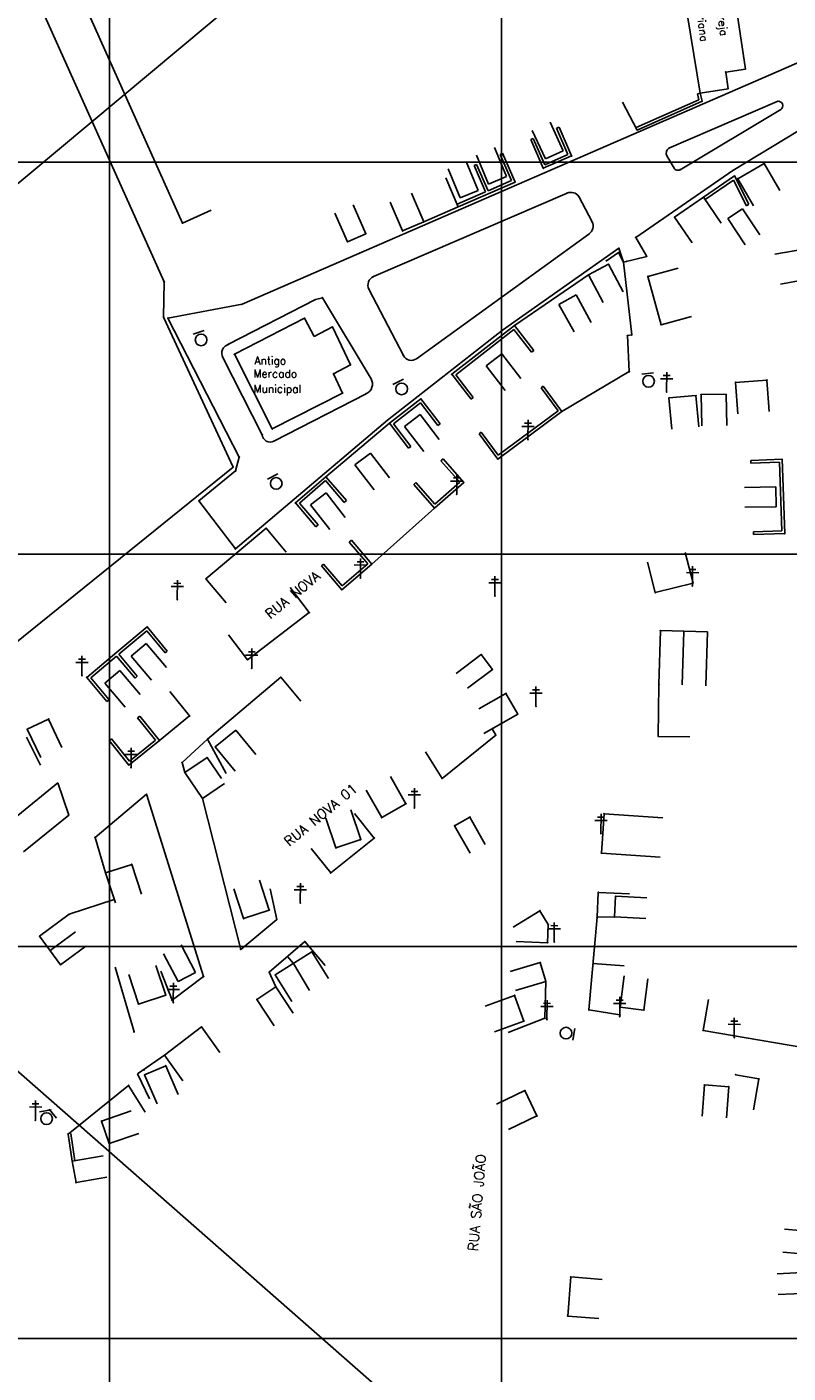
# Model space of a CAD drawing. Header units: millimetres. Extents: x 196436 to 199900, y 8705373 to 8708636.
# Tile 21 of 92: x 197479 to 197673, y 8706391 to 8706734. Entities that reach past the tile are written whole.
import ezdxf
from ezdxf.enums import TextEntityAlignment as Align

# ---------------------------------------------------------------- set-up
doc = ezdxf.new("R2010")
doc.units = ezdxf.units.MM
doc.header["$LTSCALE"] = 5
for name, color, linetype in [('CASA', 6, 'Continuous'), ('CERCA', 3, 'CERCA_LINE'), ('MALHA', 9, 'Continuous'), ('MEIO-FIO', 7, 'Continuous'), ('MURO', 9, 'Continuous'), ('PL', 23, 'Continuous'), ('POSTE', 3, 'Continuous'), ('TEXTO', 2, 'Continuous'), ('TXT_NRUA', 3, 'Continuous')]:
    doc.layers.add(name, color=color, linetype=linetype)
doc.styles.add('GEOSIS', font='ROMANS.SHX')
doc.linetypes.add('CERCA_LINE', pattern='A,0.5,-0.2,["X",Standard,S=0.1,R=0,X=-0.1,Y=-0.05],-0.25', length=0.95)

# ---------------------------------------------------------------- blocks, each defined once
blk = doc.blocks.new('A$C324D1BEE')
at = {"layer": 'CASA'}
for points in [[(8.77, 4.99), (0.9, 6.41)], [(7.87, 0), (8.77, 4.99)], [(7.87, 0), (0, 1.42)]]:
    blk.add_lwpolyline(points, dxfattribs=at)
blk = doc.blocks.new('A$C6E4D7D70')
at = {"layer": 'CASA'}
for points in [[(2.57, 9.18), (0, 1.6)], [(2.57, 9.18), (7.3, 7.58)], [(7.3, 7.58), (4.74, 0)]]:
    blk.add_lwpolyline(points, dxfattribs=at)
blk = doc.blocks.new('A$C554853E6')
at = {"layer": 'CASA', "rotation": 357.8006497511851}
blk.add_blockref('A$C6E4D7D70', (-0.06, 0.18), dxfattribs=at)
blk = doc.blocks.new('A$C1088538C')
at = {"layer": 'CASA', "rotation": 43.15206326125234}
blk.add_blockref('A$C554853E6', (4.25, -1.3), dxfattribs=at)
blk = doc.blocks.new('A$C178F62A3')
at = {"layer": 'CASA', "rotation": 7.057001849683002}
blk.add_blockref('A$C1088538C', (0.91, -0.37), dxfattribs=at)
blk = doc.blocks.new('A$C5AF67674')
at = {"layer": 'CASA'}
blk.add_lwpolyline([(0.45, 6.51), (8.43, 5.9), (7.98, 0), (0, 0.61)], dxfattribs=at)
blk = doc.blocks.new('PL')
at = {"layer": 'PL'}
blk.add_line((2.01, 1.49), (2.01, -1.49), dxfattribs=at)
blk.add_circle((0, 0), 1.49, dxfattribs=at)

msp = doc.modelspace()

# ---------------------------------------------------------------- linework, layer by layer
at = {"color": 1}
for p, q in [((196993.284, 8706291.06), (197654.378, 8706842.972)), ((197053.156, 8706839.353), (197676.105, 8706293.186))]:
    msp.add_line(p, q, dxfattribs=at)
at = {"layer": 'CASA'}
for p, q in [((197531.85, 8706650.977), (197549.754, 8706660.173)), ((197549.754, 8706660.173, 695.147), (197552.181, 8706655.522, 694.622)), ((197541.489, 8706631.959), (197531.85, 8706650.977)), ((197557.134, 8706646.034), (197559.461, 8706641.1)), ((197559.461, 8706641.1), (197541.489, 8706631.959))]:
    msp.add_line(p, q, dxfattribs=at)
for points in [[(197657.745, 8706718.694), (197657.161, 8706722.938), (197662.197, 8706723.706), (197659.849, 8706739.615)], [(197650.633, 8706717.541), (197647.434, 8706737.283)], [(197650.633, 8706717.541), (197657.745, 8706718.694)], [(197660.23, 8706695.763), (197666.937, 8706699.654)], [(197666.937, 8706699.654), (197670.952, 8706692.735)], [(197588.945, 8706688.604), (197585.815, 8706695.967)], [(197660.23, 8706695.763), (197664.245, 8706688.843)], [(197574.737, 8706682.432), (197571.607, 8706689.794)], [(197580.129, 8706684.724), (197576.998, 8706692.086)], [(197644.128, 8706685.984), (197651.517, 8706691.033)], [(197651.517, 8706691.033), (197656.031, 8706684.428)], [(197560.689, 8706679.676), (197557.452, 8706686.992)], [(197565.354, 8706681.739), (197562.118, 8706689.056)], [(197588.945, 8706688.604), (197580.129, 8706684.724)], [(197644.128, 8706685.984), (197648.641, 8706679.379)], [(197657.685, 8706685.605), (197661.451, 8706688.09)], [(197661.451, 8706688.09), (197665.857, 8706681.412)], [(197574.737, 8706682.432), (197580.129, 8706684.724)], [(197657.685, 8706685.605), (197662.091, 8706678.927)], [(197560.689, 8706679.676), (197565.354, 8706681.739)], [(197677.597, 8706677.898), (197669.724, 8706676.476)], [(197622.154, 8706671.221), (197627.239, 8706673.946)], [(197627.239, 8706673.946), (197631.017, 8706666.894)], [(197622.154, 8706671.221), (197625.932, 8706664.169)], [(197678.986, 8706670.272), (197671.114, 8706668.85)], [(197552.181, 8706655.522), (197556.846, 8706657.957)], [(197556.846, 8706657.957), (197561.43, 8706648.277)], [(197557.134, 8706646.034), (197561.43, 8706648.277)], [(197659.694, 8706643.819), (197667.654, 8706644.394)], [(197659.694, 8706643.819), (197660.27, 8706635.84)], [(197667.654, 8706644.394), (197668.23, 8706636.415)], [(197642.689, 8706639.869), (197649.562, 8706640.472)], [(197642.689, 8706639.869), (197643.388, 8706631.899)], [(197649.562, 8706640.472), (197650.261, 8706632.502)], [(197650.893, 8706640.701), (197657.281, 8706640.825)], [(197650.893, 8706640.701), (197651.048, 8706632.703)], [(197657.281, 8706640.825), (197657.436, 8706632.827)], [(197640.127, 8706566.779), (197640.497, 8706580.536)], [(197640.497, 8706580.536), (197652.493, 8706580.213)], [(197646.495, 8706580.375), (197646.067, 8706566.686)], [(197652.123, 8706566.456), (197652.493, 8706580.213)], [(197594.806, 8706574.416), (197588.408, 8706569.613)], [(197597.66, 8706570.614), (197594.806, 8706574.416)], [(197597.66, 8706570.614), (197591.262, 8706565.812)], [(197601.106, 8706564.52), (197594.159, 8706560.552)], [(197604.126, 8706559.23), (197601.106, 8706564.52)], [(197604.126, 8706559.23), (197595.442, 8706554.271)], [(197479.031, 8706555.381), (197484.455, 8706557.95)], [(197484.455, 8706557.95), (197487.879, 8706550.72)], [(197478.84, 8706553.348), (197482.406, 8706546.186)], [(197479.031, 8706555.381), (197482.455, 8706548.151)], [(197526.976, 8706550.858), (197532.226, 8706555.143)], [(197532.226, 8706555.143), (197537.284, 8706548.945)], [(197526.976, 8706550.858), (197532.034, 8706544.66)], [(197519.25, 8706544.368), (197524.878, 8706548.142)], [(197524.878, 8706548.142), (197528.521, 8706542.8)], [(197519.25, 8706544.368), (197523.705, 8706537.723)], [(197575.604, 8706536.357), (197571.659, 8706543.317)], [(197523.705, 8706537.723), (197529.334, 8706541.498)], [(197569.422, 8706532.854), (197565.477, 8706539.814)], [(197569.422, 8706532.854), (197575.604, 8706536.357)], [(197557.724, 8706525.116), (197555.179, 8706532.7)], [(197564.089, 8706527.253), (197561.543, 8706534.837)], [(197588.029, 8706530.766), (197591.914, 8706532.959)], [(197591.914, 8706532.959), (197595.847, 8706525.992)], [(197588.029, 8706530.766), (197591.963, 8706523.799)], [(197557.724, 8706525.116), (197564.089, 8706527.253)], [(197499, 8706518.733), (197505.657, 8706520.917)], [(197499, 8706518.733), (197501.494, 8706511.131)], [(197505.657, 8706520.917), (197508.151, 8706513.316)], [(197534.213, 8706507.103), (197531.718, 8706514.704)], [(197540.754, 8706509.25), (197538.259, 8706516.851)], [(197628.809, 8706507.513), (197629.071, 8706512.781)], [(197629.071, 8706512.781), (197637.061, 8706512.385)], [(197482.18, 8706502.597), (197489.714, 8706508.18)], [(197534.213, 8706507.103), (197540.754, 8706509.25)], [(197602.946, 8706504.914), (197609.77, 8706509.09)], [(197609.77, 8706509.09), (197611.916, 8706505.584)], [(197628.809, 8706507.513), (197636.8, 8706507.117)], [(197611.916, 8706505.584), (197611.725, 8706500.925)], [(197487.505, 8706495.31), (197482.18, 8706502.597)], [(197484.842, 8706498.953), (197491.301, 8706503.674)], [(197611.725, 8706500.925), (197603.732, 8706501.252)], [(197487.505, 8706495.31), (197493.964, 8706500.031)], [(197542.258, 8706492.718), (197551.6, 8706498.59)], [(197551.6, 8706498.59), (197555.857, 8706491.817)], [(197514.343, 8706487.565), (197511.833, 8706495.161)], [(197546.929, 8706495.654), (197551.006, 8706488.771)], [(197609.843, 8706495.856), (197602.169, 8706493.598)], [(197611.26, 8706491.041), (197609.843, 8706495.856)], [(197507.414, 8706485.276), (197504.905, 8706492.873)], [(197542.258, 8706492.718), (197546.515, 8706485.945)], [(197611.26, 8706491.041), (197603.585, 8706488.783)], [(197630.261, 8706484.525), (197631.268, 8706492.461)], [(197636.274, 8706483.762), (197637.281, 8706491.699)], [(197507.414, 8706485.276), (197514.343, 8706487.565)], [(197537.579, 8706486.461), (197542.458, 8706489.649)], [(197542.458, 8706489.649), (197546.834, 8706482.952)], [(197603.319, 8706487.496), (197595.793, 8706484.786)], [(197605.68, 8706480.941), (197603.319, 8706487.496)], [(197537.579, 8706486.461), (197541.955, 8706479.764)], [(197636.274, 8706483.762), (197630.261, 8706484.525)], [(197605.68, 8706480.941), (197598.153, 8706478.23)], [(197508.952, 8706467.22), (197514.329, 8706469.545)], [(197508.952, 8706467.22), (197512.127, 8706459.877)], [(197514.329, 8706469.545), (197517.504, 8706462.203)], [(197605.948, 8706463.223), (197598.728, 8706459.778)], [(197609.02, 8706456.784), (197605.948, 8706463.223)], [(197651.734, 8706464.66), (197651.179, 8706456.679)], [(197651.734, 8706464.66), (197657.946, 8706464.227)], [(197657.946, 8706464.227), (197657.391, 8706456.247)], [(197497.983, 8706455.457), (197505.559, 8706458.028)], [(197609.02, 8706456.784), (197601.799, 8706453.34)], [(197499.917, 8706449.758), (197497.983, 8706455.457)], [(197499.917, 8706449.758), (197507.492, 8706452.329)], [(197490.502, 8706445.232), (197498.382, 8706446.613)], [(197491.461, 8706439.756), (197490.502, 8706445.232)], [(197491.461, 8706439.756), (197499.341, 8706441.137)], [(197678.305, 8706416.909), (197670.313, 8706416.536)], [(197678.552, 8706411.603), (197670.561, 8706411.23)]]:
    msp.add_lwpolyline(points, dxfattribs=at)
for p in [(197657.161, 8706722.938, 691.918), (197662.198, 8706723.706, 691.816), (197650.634, 8706717.542, 692.176), (197657.746, 8706718.694, 692.089), (197666.938, 8706699.655, 692.644), (197660.231, 8706695.763, 692.832), (197651.518, 8706691.034, 692.941), (197588.946, 8706688.605, 693.38), (197644.129, 8706685.984, 692.877), (197580.129, 8706684.725, 693.645), (197560.689, 8706679.676, 693.539), (197565.355, 8706681.74, 693.465), (197574.738, 8706682.432, 693.695), (197627.24, 8706673.946, 693.145), (197622.154, 8706671.222, 693.359), (197549.755, 8706660.173, 694.733), (197556.847, 8706657.957, 694.622), (197531.85, 8706650.977, 694.892), (197561.431, 8706648.277, 694.995), (197557.135, 8706646.035, 694.948), (197659.695, 8706643.819, 694.125), (197667.655, 8706644.394, 693.921), (197559.462, 8706641.1, 694.924), (197642.69, 8706639.869, 693.902), (197649.563, 8706640.472, 694.373), (197650.894, 8706640.702, 694.549), (197541.49, 8706631.96, 695.147), (197640.498, 8706580.537, 695.131), (197594.806, 8706574.417, 696.826), (197597.66, 8706570.615, 696.684), (197640.128, 8706566.78, 695.418), (197601.106, 8706564.52, 696.569), (197604.127, 8706559.231, 696.33), (197484.456, 8706557.95, 700.405), (197479.032, 8706555.381, 700.601), (197526.977, 8706550.859, 700.367), (197524.879, 8706548.142, 700.104), (197519.25, 8706544.368, 700.242), (197575.604, 8706536.358, 698.358), (197569.422, 8706532.854, 698.695), (197591.914, 8706532.959, 697.468), (197588.03, 8706530.766, 697.66), (197557.725, 8706525.117, 699.114), (197564.09, 8706527.253, 698.833), (197499, 8706518.733, 701.214), (197505.658, 8706520.917, 700.944), (197629.071, 8706512.782, 696.768), (197489.714, 8706508.181, 701.474), (197540.755, 8706509.251, 699.86), (197609.771, 8706509.091, 696.509), (197628.81, 8706507.513, 696.909), (197534.214, 8706507.103, 700.049), (197611.916, 8706505.584, 696.536), (197482.18, 8706502.597, 701.764), (197611.726, 8706500.925, 696.679), (197551.601, 8706498.59, 699.302), (197487.506, 8706495.31, 701.693), (197609.844, 8706495.857, 696.948), (197542.259, 8706492.718, 699.51), (197611.261, 8706491.042, 697.209), (197514.343, 8706487.566, 700.761), (197542.459, 8706489.65, 699.486), (197603.32, 8706487.497, 697.301), (197507.415, 8706485.277, 701.029), (197537.579, 8706486.461, 699.786), (197630.262, 8706484.525, 697.578), (197636.275, 8706483.763, 697.497), (197605.681, 8706480.941, 697.585), (197508.952, 8706467.221, 701.013), (197514.329, 8706469.546, 701.003), (197605.949, 8706463.223, 698.479), (197651.735, 8706464.66, 697.085), (197657.947, 8706464.228, 697.196), (197609.021, 8706456.785, 698.854), (197497.984, 8706455.457, 701.315), (197499.917, 8706449.759, 701.076), (197490.503, 8706445.232, 701.539), (197491.462, 8706439.757, 701.449)]:
    msp.add_point(p, dxfattribs=at)
at = {"layer": 'CERCA'}
msp.add_line((197651.393, 8706478.557), (197682.283, 8706473.264), dxfattribs=at)
for points in [[(197518.609, 8706684.456), (197482.348, 8706765.496)], [(197472.995, 8706760.747), (197513.951, 8706669.434), (197513.793, 8706660.48), (197531.529, 8706622.236), (197393.54, 8706510.861), (197393.54, 8706510.861)], [(197634.611, 8706708.178), (197630.864, 8706715.246)], [(197518.609, 8706684.456), (197525.912, 8706687.723)], [(197626.738, 8706674.842), (197629.841, 8706676.925), (197631.06, 8706674.52), (197633.203, 8706655.932), (197632.07, 8706655.75), (197632.562, 8706646.594), (197615.393, 8706636.416)], [(197637.294, 8706670.86), (197645.01, 8706672.972)], [(197603.277, 8706658.286), (197622.154, 8706671.221)], [(197640.674, 8706658.511), (197637.294, 8706670.86)], [(197640.674, 8706658.511), (197648.39, 8706660.623)], [(197555.191, 8706619.756), (197571.415, 8706633.415)], [(197566.889, 8706597.476), (197582.887, 8706611.786)], [(197524.572, 8706593.708), (197539.943, 8706606.636)], [(197539.943, 8706606.636), (197545.092, 8706600.514)], [(197648.822, 8706592.661), (197646.843, 8706600.412)], [(197639.194, 8706590.203), (197637.215, 8706597.954)], [(197524.572, 8706593.708), (197529.722, 8706587.585)], [(197550.953, 8706585.137), (197546.087, 8706591.487)], [(197639.194, 8706590.203), (197648.822, 8706592.661)], [(197535.214, 8706573.076), (197550.953, 8706585.137)], [(197535.214, 8706573.076), (197530.348, 8706579.426)], [(197524.991, 8706552.874), (197543.668, 8706568.615)], [(197543.668, 8706568.615), (197548.823, 8706562.498)], [(197639.969, 8706553.525), (197640.127, 8706566.779)], [(197520.414, 8706558.788), (197515.351, 8706564.983)], [(197512.727, 8706552.507), (197520.414, 8706558.788)], [(197519.25, 8706544.368), (197518.491, 8706546.864), (197524.991, 8706552.874), (197529.755, 8706544.082)], [(197598.488, 8706553.842), (197584.824, 8706542.836), (197580.603, 8706549.632)], [(197598.488, 8706553.842), (197597.554, 8706555.477)], [(197639.969, 8706553.525), (197647.968, 8706553.429)], [(197475.257, 8706532.309), (197486.822, 8706541.74)], [(197489.596, 8706533.506), (197486.822, 8706541.74)], [(197499, 8706518.733), (197496.307, 8706527.796), (197509.426, 8706538.802), (197523.986, 8706492.308), (197515.95, 8706486.261), (197513.067, 8706493.723)], [(197523.705, 8706537.723), (197533.487, 8706499.223), (197542.64, 8706506.82), (197540.97, 8706514.643)], [(197489.596, 8706533.506), (197478.031, 8706524.075)], [(197567.52, 8706527.614), (197562.52, 8706533.859)], [(197625.444, 8706523.795), (197626.14, 8706533.839)], [(197626.14, 8706533.839), (197641.104, 8706532.802)], [(197556.425, 8706518.731), (197551.425, 8706524.976)], [(197556.425, 8706518.731), (197567.52, 8706527.614)], [(197625.444, 8706523.795), (197640.408, 8706522.757)], [(197489.714, 8706508.18), (197501.223, 8706511.956)], [(197624.349, 8706507.413), (197624.661, 8706513.763)], [(197624.661, 8706513.763), (197632.652, 8706513.37)], [(197622.262, 8706483.824), (197624.349, 8706507.413), (197628.809, 8706507.513)], [(197540.754, 8706493.45), (197549.82, 8706501.23)], [(197549.82, 8706501.23), (197555.03, 8706495.159)], [(197546.929, 8706495.654), (197545.399, 8706497.436)], [(197506.277, 8706478.211), (197501.477, 8706494.666)], [(197623.306, 8706495.618), (197631.286, 8706495.059)], [(197542.458, 8706489.649), (197540.754, 8706493.45)], [(197611.26, 8706491.041), (197611.036, 8706481.667), (197601.703, 8706478.074)], [(197630.154, 8706482.548), (197622.262, 8706483.824)], [(197651.393, 8706478.557), (197652.744, 8706486.442)], [(197514.061, 8706472.252), (197523.444, 8706479.479)], [(197523.444, 8706479.479), (197528.107, 8706472.978)], [(197507.098, 8706467.488), (197514.061, 8706472.252)], [(197514.061, 8706472.252), (197518.724, 8706465.752)], [(197507.098, 8706467.488), (197510.192, 8706461.114)], [(197659.66, 8706467.251), (197665.625, 8706466.201)], [(197489.439, 8706452.162), (197504.864, 8706464.54), (197509.106, 8706457.758)], [(197665.625, 8706466.201), (197664.238, 8706458.322)], [(197616.851, 8706405.711), (197617.635, 8706415.7)], [(197617.635, 8706415.7), (197625.611, 8706415.073)], [(197616.851, 8706405.711), (197624.826, 8706405.084)]]:
    msp.add_lwpolyline(points, dxfattribs=at)
for p in [(197518.61, 8706684.456, 694.167), (197629.841, 8706676.925, 693.004), (197626.739, 8706674.842, 693.13), (197631.06, 8706674.521, 693.014), (197513.935, 8706669.394, 694.671), (197513.951, 8706669.435, 694.665), (197637.295, 8706670.861, 693.258), (197513.793, 8706660.48, 695.013), (197640.674, 8706658.512, 693.688), (197632.071, 8706655.751, 693.462), (197633.204, 8706655.932, 693.345), (197632.563, 8706646.594, 693.406), (197531.53, 8706622.237, 695.886), (197539.943, 8706606.637, 696.788), (197524.573, 8706593.708, 697.846), (197639.194, 8706590.204, 694.979), (197648.822, 8706592.661, 695.187), (197550.954, 8706585.137, 697.927), (197535.215, 8706573.077, 698.914), (197543.669, 8706568.616, 698.898), (197520.414, 8706558.789, 699.559), (197524.992, 8706552.875, 699.999), (197598.488, 8706553.843, 696.621), (197639.97, 8706553.525, 695.447), (197518.492, 8706546.864, 700.22), (197584.825, 8706542.837, 697.901), (197509.427, 8706538.803, 700.576), (197489.596, 8706533.506, 701.299), (197626.141, 8706533.84, 696.011), (197496.307, 8706527.797, 701.203), (197567.521, 8706527.614, 698.664), (197625.444, 8706523.795, 696.3), (197556.426, 8706518.731, 699.065), (197624.662, 8706513.764, 696.727), (197542.641, 8706506.82, 699.725), (197624.35, 8706507.413, 696.805), (197549.821, 8706501.231, 699.481), (197533.488, 8706499.224, 700.035), (197523.986, 8706492.309, 700.37), (197540.755, 8706493.45, 699.697), (197515.951, 8706486.262, 700.648), (197622.263, 8706483.824, 697.455), (197611.036, 8706481.667, 697.589), (197630.155, 8706482.548, 697.622), (197506.278, 8706478.211, 701.005), (197523.445, 8706479.48, 700.365), (197651.394, 8706478.558, 697.072), (197514.062, 8706472.253, 700.705), (197508.766, 8706468.455, 701.131), (197659.661, 8706467.251, 696.804), (197504.864, 8706464.541, 701.297), (197665.626, 8706466.201, 696.646), (197617.636, 8706415.7, 699.779), (197616.851, 8706405.711, 700.041)]:
    msp.add_point(p, dxfattribs=at)
at = {"layer": 'MALHA'}
for p, q in [((197500, 8708635.599), (197500, 8705384.785)), ((197500, 8708635.599), (197500, 8705384.785)), ((197600, 8708635.599), (197600, 8705384.785)), ((197600, 8708635.599), (197600, 8705384.785)), ((196441.61, 8706700), (199000, 8706700)), ((196441.61, 8706600), (199000, 8706600)), ((196441.61, 8706600), (199000, 8706600)), ((196441.61, 8706500), (199000, 8706500)), ((196441.61, 8706500), (199000, 8706500)), ((196441.61, 8706400), (199000, 8706400)), ((196441.61, 8706400), (199000, 8706400))]:
    msp.add_line(p, q, dxfattribs=at)
at = {"layer": 'MEIO-FIO'}
for points in [[(197823.715, 8706790.649), (197694.02, 8706733.481), (197688.223, 8706730.917), (197672.587, 8706724.066), (197533.795, 8706663.758)], [(197642.665, 8706703.509), (197670.29, 8706715.466)], [(197533.795, 8706663.758), (197514.906, 8706660.217), (197533.1, 8706624.769), (197532.135, 8706621.232), (197522.788, 8706613.658), (197532.129, 8706601.367), (197570.896, 8706634.151)]]:
    msp.add_lwpolyline(points, dxfattribs=at)
for points in [[(197570.896, 8706634.151), (197600.191, 8706657.174), (197629.928, 8706678.036), (197631.06, 8706674.52), (197637.034, 8706675.928), (197634.197, 8706680.775), (197658.977, 8706697.862), (197675.563, 8706707.859), (197676.934, 8706703.947), (197680.749, 8706704.951), (197681.145, 8706711.209), (197690.933, 8706716.418), (197699.303, 8706720.224), (197725.689, 8706726.66), (197744.587, 8706730.701), (197751.474, 8706731.311), (197765.355, 8706729.314), (197771.623, 8706729.228), (197805.702, 8706733.511), (197817.123, 8706733.986), (197843.136, 8706732.833, -0.4651816), (197844.974, 8706730.443), (197841.753, 8706703.858)], [(197670.29, 8706715.466, -0.8506061), (197671.207, 8706713.395, -0.3986497)], [(197671.207, 8706713.395), (197645.51, 8706698.059, -0.4250257), (197644.007, 8706698.468), (197642.175, 8706701.616, -0.4112561), (197642.665, 8706703.509)], [(197567.289, 8706670.821), (197616.708, 8706692.085, -0.3608177), (197619.689, 8706691.208), (197623.078, 8706684.761, -0.3899295), (197622.254, 8706681.655), (197578.33, 8706649.864, -0.4552678), (197574.96, 8706650.645), (197566.168, 8706667.611, -0.4309871), (197567.289, 8706670.821, 2.3542629)], [(197530.37, 8706653.528), (197552.505, 8706664.955), (197554.314, 8706665.41), (197566.695, 8706644.755, -0.4564009), (197565.447, 8706640.943), (197541.93, 8706628.837, -0.5329788), (197538.935, 8706630.488), (197528.895, 8706650.192, -0.4752629), (197530.37, 8706653.528, -0.1367322)]]:
    msp.add_lwpolyline(points, format="xyb", dxfattribs=at)
for p in [(197672.588, 8706724.066, 691.435), (197670.291, 8706715.466, 691.551), (197671.207, 8706713.395, 691.629), (197642.666, 8706703.509, 692.295), (197642.176, 8706701.616, 692.358), (197644.008, 8706698.469, 692.413), (197645.511, 8706698.06, 692.387), (197658.977, 8706697.862, 692.354), (197616.708, 8706692.086, 692.816), (197619.69, 8706691.208, 692.795), (197623.079, 8706684.761, 692.964), (197622.254, 8706681.655, 693.03), (197634.198, 8706680.775, 692.931), (197629.929, 8706678.037, 692.988), (197637.035, 8706675.929, 693.115), (197631.938, 8706674.691, 693.022), (197567.289, 8706670.822, 693.984), (197554.315, 8706665.411, 694.262), (197566.169, 8706667.612, 694.053), (197533.796, 8706663.759, 694.359), (197552.505, 8706664.956, 694.293), (197514.907, 8706660.217, 694.78), (197600.192, 8706657.175, 693.931), (197530.37, 8706653.529, 694.657), (197528.896, 8706650.192, 694.743), (197574.961, 8706650.646, 694.462), (197578.33, 8706649.864, 694.441), (197566.695, 8706644.756, 694.66), (197565.448, 8706640.943, 694.732), (197570.897, 8706634.152, 695.071), (197538.936, 8706630.489, 695.105), (197541.931, 8706628.837, 695.112), (197533.101, 8706624.77, 695.496), (197532.136, 8706621.232, 695.71), (197522.788, 8706613.658, 696.383), (197532.13, 8706601.367, 697.161)]:
    msp.add_point(p, dxfattribs=at)
at = {"layer": 'MURO'}
for p, q in [((197649.954, 8706717.371), (197650.32, 8706715.906)), ((197650.633, 8706717.541), (197651.142, 8706715.505)), ((197650.32, 8706715.906), (197634.282, 8706708.798)), ((197651.142, 8706715.505), (197634.611, 8706708.178)), ((197614, 8706708.621, 692.963), (197616.93, 8706701.935, 692.963)), ((197614.641, 8706708.902, 692.963), (197617.852, 8706701.575, 692.963)), ((197610.64, 8706698.415, 692.963), (197607.43, 8706705.742, 692.963)), ((197611.001, 8706699.337, 692.963), (197608.071, 8706706.023, 692.963)), ((197599.604, 8706701.973), (197600.245, 8706702.253)), ((197599.604, 8706701.973), (197602.519, 8706695.28)), ((197600.245, 8706702.253), (197603.44, 8706694.918)), ((197617.852, 8706701.575, 692.963), (197610.64, 8706698.415, 692.963)), ((197616.93, 8706701.935, 692.963), (197611.001, 8706699.337, 692.963)), ((197593.64, 8706699.375), (197592.998, 8706699.096)), ((197595.913, 8706692.403), (197592.998, 8706699.096)), ((197596.555, 8706692.683), (197593.64, 8706699.375)), ((197651.517, 8706691.033), (197659.368, 8706696.454)), ((197659.368, 8706696.454), (197663.054, 8706689.277)), ((197603.44, 8706694.918), (197588.945, 8706688.604)), ((197602.519, 8706695.28), (197596.555, 8706692.683)), ((197651.915, 8706690.457), (197659.11, 8706695.425)), ((197659.11, 8706695.425), (197662.473, 8706688.876)), ((197595.913, 8706692.403), (197588.666, 8706689.246)), ((197587.305, 8706645.895, 694.575), (197603.277, 8706658.286, 694.575)), ((197588.288, 8706645.771, 694.575), (197603.153, 8706657.304, 694.575)), ((197603.153, 8706657.304, 694.575), (197607.628, 8706651.536, 694.575)), ((197603.277, 8706658.286, 694.575), (197608.181, 8706651.965, 694.575)), ((197592.209, 8706639.574, 694.575), (197587.305, 8706645.895, 694.575)), ((197592.762, 8706640.003, 694.575), (197588.288, 8706645.771, 694.575)), ((197610.067, 8706642.427), (197610.63, 8706642.843)), ((197610.067, 8706642.427), (197614.414, 8706636.562)), ((197610.63, 8706642.843), (197615.393, 8706636.416)), ((197571.415, 8706633.415), (197579.43, 8706639.588)), ((197572.396, 8706633.287), (197579.303, 8706638.607)), ((197579.303, 8706638.607), (197583.757, 8706632.823)), ((197579.43, 8706639.588), (197584.312, 8706633.25)), ((197615.393, 8706636.416), (197599.013, 8706624.275)), ((197614.414, 8706636.562), (197599.158, 8706625.254)), ((197576.296, 8706627.077), (197571.415, 8706633.415)), ((197576.851, 8706627.504), (197572.396, 8706633.287)), ((197583.757, 8706632.823), (197584.312, 8706633.25)), ((197594.249, 8706630.702), (197594.812, 8706631.119)), ((197599.158, 8706625.254), (197594.812, 8706631.119)), ((197599.013, 8706624.275), (197594.249, 8706630.702)), ((197576.296, 8706627.077), (197576.851, 8706627.504)), ((197585.065, 8706624.318), (197590.331, 8706618.295)), ((197663.55, 8706623.944), (197671.545, 8706624.234)), ((197671.545, 8706624.234), (197672.233, 8706605.282)), ((197584.538, 8706623.857), (197589.343, 8706618.362)), ((197663.576, 8706623.245), (197670.871, 8706623.51)), ((197670.871, 8706623.51), (197671.508, 8706605.957)), ((197547.433, 8706613.081), (197555.191, 8706619.756)), ((197548.42, 8706613.007), (197555.117, 8706618.769)), ((197555.117, 8706618.769), (197559.878, 8706613.235)), ((197555.191, 8706619.756), (197560.408, 8706613.692)), ((197582.887, 8706611.786), (197577.62, 8706617.808)), ((197582.953, 8706612.774), (197578.147, 8706618.269)), ((197590.331, 8706618.295), (197582.887, 8706611.786)), ((197589.343, 8706618.362), (197582.953, 8706612.774)), ((197552.651, 8706607.017), (197547.433, 8706613.081)), ((197553.181, 8706607.473), (197548.42, 8706613.007)), ((197559.878, 8706613.235), (197560.408, 8706613.692)), ((197552.651, 8706607.017), (197553.181, 8706607.473)), ((197671.508, 8706605.957), (197664.213, 8706605.692)), ((197672.233, 8706605.282), (197664.238, 8706604.992)), ((197561.156, 8706603.098), (197565.902, 8706597.552)), ((197561.687, 8706603.553), (197566.889, 8706597.476)), ((197559.246, 8706590.934), (197554.044, 8706597.011)), ((197559.323, 8706591.921), (197554.576, 8706597.467)), ((197566.889, 8706597.476), (197559.246, 8706590.934)), ((197565.902, 8706597.552), (197559.323, 8706591.921)), ((197501.907, 8706575.016), (197509.604, 8706581.451)), ((197502.356, 8706574.479), (197509.516, 8706580.465)), ((197509.516, 8706580.465), (197514.198, 8706574.864)), ((197509.604, 8706581.451), (197514.735, 8706575.313)), ((197494.211, 8706568.581), (197501.907, 8706575.016)), ((197495.197, 8706568.493), (197501.819, 8706574.03)), ((197501.819, 8706574.03), (197506.502, 8706568.429)), ((197502.356, 8706574.479), (197507.039, 8706568.878)), ((197514.198, 8706574.864), (197514.735, 8706575.313)), ((197499.342, 8706562.443), (197494.211, 8706568.581)), ((197499.879, 8706562.892), (197495.197, 8706568.493)), ((197506.502, 8706568.429), (197507.039, 8706568.878)), ((197499.342, 8706562.443), (197499.879, 8706562.892)), ((197507.166, 8706558.301), (197511.743, 8706552.614)), ((197507.712, 8706558.74), (197512.727, 8706552.507)), ((197504.952, 8706546.251), (197499.937, 8706552.484)), ((197505.059, 8706547.235), (197500.483, 8706552.923)), ((197512.727, 8706552.507), (197504.952, 8706546.251)), ((197511.743, 8706552.614), (197505.059, 8706547.235)), ((197490.502, 8706445.232, 701.449), (197489.439, 8706452.162, 701.449)), ((197491.194, 8706445.338, 701.449), (197490.131, 8706452.268, 701.449))]:
    msp.add_line(p, q, dxfattribs=at)
for points in [[(197649.954, 8706717.371), (197650.633, 8706717.541)], [(197614, 8706708.621), (197614.641, 8706708.902)], [(197607.43, 8706705.742), (197608.071, 8706706.023)], [(197662.473, 8706688.876), (197663.054, 8706689.277)], [(197607.628, 8706651.536), (197608.181, 8706651.965)], [(197592.209, 8706639.574), (197592.762, 8706640.003)], [(197584.538, 8706623.857), (197585.065, 8706624.318)], [(197663.576, 8706623.245), (197663.55, 8706623.944)], [(197578.147, 8706618.269), (197577.62, 8706617.808)], [(197664.238, 8706604.992), (197664.213, 8706605.692)], [(197561.156, 8706603.098), (197561.687, 8706603.553)], [(197554.576, 8706597.467), (197554.044, 8706597.011)], [(197507.166, 8706558.301), (197507.712, 8706558.74)], [(197499.937, 8706552.484), (197500.483, 8706552.923)]]:
    msp.add_lwpolyline(points, dxfattribs=at)
for p in [(197651.143, 8706715.505, 692.156), (197634.612, 8706708.178, 692.336), (197617.853, 8706701.575, 692.787), (197610.641, 8706698.415, 692.963), (197659.369, 8706696.455, 692.84), (197603.441, 8706694.919, 693.087), (197603.278, 8706658.287, 693.833), (197587.306, 8706645.895, 694.575), (197579.431, 8706639.589, 695.086), (197615.394, 8706636.417, 694.421), (197571.415, 8706633.415, 695.238), (197599.014, 8706624.276, 695.056), (197671.546, 8706624.235, 694.377), (197555.191, 8706619.756, 696.24), (197590.331, 8706618.296, 695.605), (197547.434, 8706613.082, 696.501), (197582.887, 8706611.786, 695.871), (197672.234, 8706605.283, 694.449), (197566.89, 8706597.476, 696.805), (197559.247, 8706590.934, 697.394), (197509.605, 8706581.451, 698.831), (197494.211, 8706568.581, 699.746), (197512.728, 8706552.508, 700.197), (197504.953, 8706546.251, 700.646), (197489.44, 8706452.163, 701.909)]:
    msp.add_point(p, dxfattribs=at)
at = {"layer": 'POSTE'}
for p, q in [((197641.222, 8706645.582), (197642.972, 8706645.574)), ((197642.078, 8706641.378), (197642.1, 8706646.418)), ((197640.518, 8706644.745), (197643.668, 8706644.731)), ((197605.166, 8706632.569), (197608.316, 8706632.556)), ((197605.869, 8706633.406), (197607.619, 8706633.399)), ((197606.726, 8706629.202), (197606.748, 8706634.242)), ((197587.008, 8706618.617), (197590.158, 8706618.603)), ((197587.711, 8706619.454), (197589.461, 8706619.446)), ((197588.568, 8706615.25), (197588.59, 8706620.29)), ((197562.436, 8706597.268), (197565.586, 8706597.255)), ((197563.14, 8706598.105), (197564.89, 8706598.098)), ((197563.996, 8706593.902), (197564.018, 8706598.941)), ((197648.677, 8706591.941), (197648.699, 8706596.981)), ((197517.28, 8706588.383), (197517.302, 8706593.423)), ((197597.422, 8706593.554), (197599.172, 8706593.547)), ((197598.279, 8706589.351), (197598.301, 8706594.391)), ((197647.117, 8706595.308), (197650.267, 8706595.294)), ((197647.82, 8706596.145), (197649.57, 8706596.137)), ((197515.719, 8706591.75), (197518.869, 8706591.736)), ((197516.423, 8706592.587), (197518.173, 8706592.579)), ((197596.719, 8706592.717), (197599.869, 8706592.704)), ((197492.093, 8706573.246), (197493.843, 8706573.239)), ((197492.95, 8706569.043), (197492.972, 8706574.083)), ((197534.711, 8706574.293), (197537.861, 8706574.279)), ((197535.415, 8706575.13), (197537.165, 8706575.122)), ((197536.271, 8706570.926), (197536.293, 8706575.966)), ((197491.39, 8706572.409), (197494.54, 8706572.396)), ((197608.742, 8706561.24), (197608.765, 8706566.28)), ((197607.182, 8706564.607), (197610.332, 8706564.593)), ((197607.886, 8706565.444), (197609.636, 8706565.436)), ((197503.931, 8706548.973), (197507.081, 8706548.96)), ((197504.635, 8706549.81), (197506.385, 8706549.803)), ((197505.491, 8706545.607), (197505.513, 8706550.646)), ((197576.189, 8706538.655), (197579.339, 8706538.641)), ((197576.893, 8706539.492), (197578.643, 8706539.485)), ((197577.749, 8706535.288), (197577.771, 8706540.328)), ((197623.775, 8706532.109), (197626.924, 8706532.095)), ((197624.478, 8706532.946), (197626.228, 8706532.938)), ((197625.335, 8706528.742), (197625.357, 8706533.782)), ((197547.102, 8706514.432), (197550.252, 8706514.418)), ((197547.805, 8706515.269), (197549.555, 8706515.261)), ((197548.662, 8706511.065), (197548.684, 8706516.105)), ((197611.855, 8706504.452), (197615.005, 8706504.438)), ((197612.559, 8706505.289), (197614.309, 8706505.282)), ((197613.415, 8706501.085), (197613.437, 8706506.125)), ((197516.276, 8706485.655), (197516.298, 8706490.695)), ((197514.716, 8706489.022), (197517.865, 8706489.008)), ((197515.419, 8706489.859), (197517.169, 8706489.851)), ((197630.116, 8706482.091), (197630.138, 8706487.131)), ((197609.998, 8706484.647), (197613.148, 8706484.633)), ((197610.701, 8706485.484), (197612.451, 8706485.476)), ((197611.558, 8706481.28), (197611.58, 8706486.32)), ((197628.556, 8706485.458), (197631.706, 8706485.444)), ((197629.26, 8706486.295), (197631.01, 8706486.287)), ((197657.768, 8706480.134), (197660.918, 8706480.12)), ((197658.471, 8706480.97), (197660.221, 8706480.963)), ((197659.328, 8706476.767), (197659.35, 8706481.807)), ((197480.262, 8706459.887), (197482.012, 8706459.88)), ((197481.119, 8706455.683), (197481.141, 8706460.723)), ((197479.559, 8706459.05), (197482.709, 8706459.037))]:
    msp.add_line(p, q, dxfattribs=at)
for p in [(197642.079, 8706641.378, 693.855), (197606.727, 8706629.203, 694.694), (197588.569, 8706615.251, 695.761), (197563.997, 8706593.902, 697.135), (197648.677, 8706591.942, 695.197), (197517.28, 8706588.383, 698.08), (197598.28, 8706589.351, 696.157), (197536.272, 8706570.927, 698.936), (197492.951, 8706569.043, 699.627), (197608.743, 8706561.241, 696.162), (197505.492, 8706545.607, 700.645), (197577.75, 8706535.289, 698.236), (197625.335, 8706528.742, 696.212), (197548.663, 8706511.066, 699.542), (197613.416, 8706501.086, 696.655), (197516.277, 8706485.655, 700.627), (197611.558, 8706481.281, 697.558), (197630.117, 8706482.091, 697.622), (197659.328, 8706476.767, 696.844), (197481.12, 8706455.684, 702.34)]:
    msp.add_point(p, dxfattribs=at)

# ---------------------------------------------------------------- block references
at = {"layer": 'CASA'}
for name, p, rotation in [('A$C178F62A3', (197616.284, 8706709.845), 175.3599618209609), ('A$C178F62A3', (197602.074, 8706703.221), 173.2539779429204), ('A$C178F62A3', (197594.872, 8706699.717), 173.2539779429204), ('A$C178F62A3', (197614.585, 8706656.705), 359.7490044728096), ('A$C178F62A3', (197597.066, 8706641.174), 8.304973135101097), ('A$C178F62A3', (197576.275, 8706625.644), 8.304973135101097), ('A$C178F62A3', (197563.576, 8706615.856), 8.304973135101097), ('A$C178F62A3', (197552.275, 8706605.729), 8.304973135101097), ('A$C324D1BEE', (197662.274, 8706610.597), 11.2395347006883), ('A$C178F62A3', (197506.84, 8706567.138), 10.90411594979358), ('A$C178F62A3', (197500.157, 8706560.235), 10.90411594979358), ('A$C178F62A3', (197522.171, 8706500.302), 177.9530602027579), ('A$C5AF67674', (197671.714, 8706421.387), 359.7490044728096)]:
    msp.add_blockref(name, p, dxfattribs=dict(at, rotation=rotation))
at = {"layer": 'PL'}
for p, rotation in [((197523.361, 8706654.649, 694.735), 107.8948813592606), ((197637.491, 8706644.101, 693.48), 95.75139851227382), ((197574.507, 8706642.158, 694.756), 116.5975347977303), ((197542.511, 8706618.055, 696), 117.626817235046), ((197616.43, 8706477.882, 697.69), 351.3600899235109), ((197483.945, 8706456.082, 702.248), 38.5671954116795), ((197483.945, 8706456.082), 99.52744321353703)]:
    msp.add_blockref('PL', p, dxfattribs=dict(at, rotation=rotation))

# ---------------------------------------------------------------- texts
at = {"layer": 'TEXTO', "style": 'GEOSIS'}
for s, rotation, p in [('Presbiteriana', 277.5161, (197647.865, 8706747.799)), ('Igreja', 277.5161, (197654.222, 8706739.311)), ('Antigo', 359.749, (197536.948, 8706647.817)), ('Mercado', 359.749, (197536.718, 8706644.484)), ('Municipal', 359.749, (197536.701, 8706640.613))]:
    msp.add_text(s, height=2, rotation=rotation, dxfattribs=at).set_placement(p, align=Align.BOTTOM_LEFT)
at = {"layer": 'TXT_NRUA', "style": 'GEOSIS'}
for s, rotation, p in [('RUA NOVA', 39.3604, (197541.446, 8706582.768)), ('RUA NOVA 01', 39.3604, (197546.296, 8706524.76)), ('RUA SÃO JOÃO', 85.29246, (197594.714, 8706422.164))]:
    msp.add_text(s, height=2.5, rotation=rotation, dxfattribs=at).set_placement(p, align=Align.BOTTOM_LEFT)

doc.saveas('drawing.dxf')
